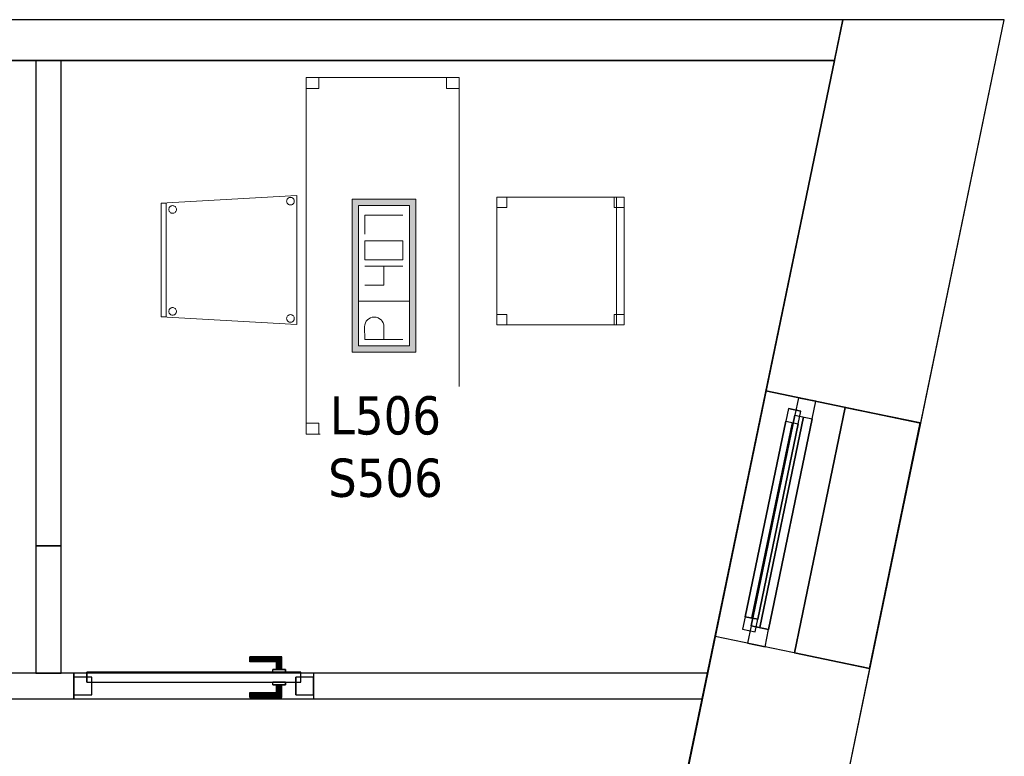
# Model space of a CAD drawing. Header units: metres. Extents: x 397.7 to 427.5, y 12.7 to 28.4.
# Tile 122 of 122: x 423.6 to 427.5, y 25.3 to 28.2. Entities that reach past the tile are written whole.
import ezdxf

# ---------------------------------------------------------------- set-up
doc = ezdxf.new("R2010")
doc.units = ezdxf.units.M
doc.layers.add('01_CARPINTERIA', color=5, linetype='Continuous', lineweight=25, true_color=0x0000ff)
doc.layers.add('01_SUELOS', color=7, linetype='Continuous', lineweight=25, true_color=0x007f00)
for name, color, linetype, lineweight in [('02_MOBILIARIO', 7, 'Continuous', 18), ('A-DETL-____-MBND', 7, 'Continuous', 18), ('A-GENM-____-OTLN', 7, 'Continuous', 18), ('A-WALL-____-MCUT', 7, 'Continuous', 25), ('A-WALL-____-OTLN', 7, 'Continuous', 25), ('E-ELEC-FIXT-IDEN', 7, 'Continuous', 30)]:
    doc.layers.add(name, color=color, linetype=linetype, lineweight=lineweight)
doc.styles.add('Tahoma_3', font='tahoma.ttf', dxfattribs={"height": 0.15})

# ---------------------------------------------------------------- blocks, each defined once
blk = doc.blocks.new('Family - Acabats de façanes P5-151263-08_ELEC_P5')
at = {"layer": '01_SUELOS', "color": 9, "true_color": 0xaad4aa}
for p, q in [((0, 0.0609), (0.199, 1.0241)), ((0.199, 1.0241), (0, 0.0609)), ((0.199, 1.0241), (0.4935, 0.9631)), ((0.4935, 0.9631), (0.199, 1.0241)), ((0.4935, 0.9631), (0.2942, 0)), ((0.2942, 0), (0.4935, 0.9631)), ((0.2942, 0), (0, 0.0609)), ((0, 0.0609), (0.2942, 0))]:
    blk.add_line(p, q, dxfattribs=at)
blk = doc.blocks.new('Family - Façana sur-est P5-151440-08_ELEC_P5')
at = {"layer": 'A-WALL-____-MCUT', "color": 253, "true_color": 0xaaaaaa}
for p, q in [((3.1731, 0.62), (2.6208, 0.62)), ((3.1731, 0), (3.1731, 0.62)), ((4.1566, 0.62), (4.1566, 0)), ((5.6442, 0.62), (4.1566, 0.62)), ((5.7726, 0), (5.6442, 0.62)), ((4.1566, 0), (5.7726, 0)), ((2.6208, 0), (3.1731, 0))]:
    blk.add_line(p, q, dxfattribs=at)
at = {"layer": 'A-WALL-____-OTLN', "color": 253, "true_color": 0xaaaaaa}
for p, q in [((5.6442, 0.62), (0.0037, 0.62)), ((3.1731, 0), (3.1731, 0.62)), ((4.1566, 0.62), (3.1731, 0.62)), ((4.1566, 0), (4.1566, 0.62)), ((5.7726, 0), (5.6442, 0.62)), ((0, 0), (5.7726, 0)), ((3.1731, 0), (4.1566, 0))]:
    blk.add_line(p, q, dxfattribs=at)
at = {"layer": 'A-WALL-____-OTLN', "color": 253, "lineweight": 18, "true_color": 0xaaaaaa}
blk.add_line((0, 0), (5.7726, 0), dxfattribs=at)
blk = doc.blocks.new('Family - Vano finestra P5-151444-08_ELEC_P5')
at = {"layer": 'A-GENM-____-OTLN', "color": 253, "true_color": 0xaaaaaa}
for p, q in [((426.5446, 26.7716), (426.3451, 25.8086)), ((426.3451, 25.8086), (426.5446, 26.7716)), ((427.1517, 26.6458), (426.5446, 26.7716)), ((426.5446, 26.7716), (427.1517, 26.6458)), ((426.9522, 25.6828), (427.1517, 26.6458)), ((427.1517, 26.6458), (426.9522, 25.6828)), ((426.3451, 25.8086), (426.9522, 25.6828)), ((426.3451, 25.8086), (426.9522, 25.6828))]:
    blk.add_line(p, q, dxfattribs=at)
blk = doc.blocks.new('Family - Evans P5-151523-08_ELEC_P5')
at = {"layer": 'A-WALL-____-MCUT', "color": 253, "true_color": 0xaaaaaa}
for p, q in [((0.0331, 0.16), (0, 0)), ((25.5877, 0.16), (0.0331, 0.16)), ((0, 0), (25.556, 0))]:
    blk.add_line(p, q, dxfattribs=at)
at = {"layer": 'A-WALL-____-OTLN', "color": 253, "true_color": 0xaaaaaa}
for p, q in [((0.0331, 0.16), (0, 0)), ((25.5877, 0.16), (0.0331, 0.16)), ((0, 0), (25.556, 0))]:
    blk.add_line(p, q, dxfattribs=at)
at = {"layer": 'A-WALL-____-OTLN', "color": 253, "lineweight": 18, "true_color": 0xaaaaaa}
blk.add_line((0, 0), (25.556, 0), dxfattribs=at)
blk = doc.blocks.new('Family - Cadira d_Oficina_P5-151590-08_ELEC_P5')
at = {"layer": 'A-DETL-____-MBND', "color": 253, "true_color": 0xaaaaaa}
for p, q in [((0, 0), (0, 0.5)), ((0, 0.5), (0.5, 0.5)), ((0.5, 0.5), (0, 0.5)), ((0, 0.5), (0, 0)), ((0, 0.46), (0, 0.5)), ((0, 0.5), (0.04, 0.5)), ((0.04, 0.5), (0, 0.5)), ((0, 0.5), (0, 0.46)), ((0.04, 0.5), (0.04, 0.46)), ((0.04, 0.46), (0.04, 0.5)), ((0.46, 0.46), (0.46, 0.5)), ((0.46, 0.5), (0.5, 0.5)), ((0.5, 0.5), (0.46, 0.5)), ((0.46, 0.5), (0.46, 0.46)), ((0.47, 0), (0.47, 0.5)), ((0.47, 0.5), (0.5, 0.5)), ((0.5, 0.5), (0.47, 0.5)), ((0.47, 0.5), (0.47, 0)), ((0.5, 0.5), (0.5, 0)), ((0.5, 0), (0.5, 0.5)), ((0.5, 0.5), (0.5, 0.46)), ((0.5, 0.46), (0.5, 0.5)), ((0.5, 0.5), (0.5, 0)), ((0.5, 0), (0.5, 0.5)), ((0.04, 0.46), (0, 0.46)), ((0, 0.46), (0.04, 0.46)), ((0.5, 0.46), (0.46, 0.46)), ((0.46, 0.46), (0.5, 0.46)), ((0, 0), (0, 0.04)), ((0, 0.04), (0.04, 0.04)), ((0.04, 0.04), (0, 0.04)), ((0, 0.04), (0, 0)), ((0.04, 0.04), (0.04, 0)), ((0.04, 0), (0.04, 0.04)), ((0.46, 0), (0.46, 0.04)), ((0.46, 0.04), (0.5, 0.04)), ((0.5, 0.04), (0.46, 0.04)), ((0.46, 0.04), (0.46, 0)), ((0.5, 0.04), (0.5, 0)), ((0.5, 0), (0.5, 0.04)), ((0.04, 0), (0, 0)), ((0, 0), (0.04, 0)), ((0.5, 0), (0.46, 0)), ((0.5, 0), (0.47, 0)), ((0.5, 0), (0, 0)), ((0, 0), (0.5, 0)), ((0.46, 0), (0.5, 0)), ((0.47, 0), (0.5, 0))]:
    blk.add_line(p, q, dxfattribs=at)
blk = doc.blocks.new('Family - Cadira confident_P5-151690-08_ELEC_P5')
at = {"layer": 'A-DETL-____-MBND', "color": 253, "true_color": 0xaaaaaa}
for p, q in [((0, 0.4765), (0.5326, 0.5065)), ((0.5326, 0.5065), (0, 0.4765)), ((0.5326, 0.5065), (0.5326, 0)), ((0.5326, 0), (0.5326, 0.5065)), ((0, 0.03), (0, 0.4765)), ((0, 0.4765), (0, 0.03)), ((0, 0.4765), (0.02, 0.4765)), ((0, 0.03), (0, 0.4765)), ((0.02, 0.4765), (0, 0.4765)), ((0, 0.4765), (0, 0.03)), ((0.02, 0.4765), (0.02, 0.03)), ((0.02, 0.03), (0.02, 0.4765)), ((0.0355, 0.4633), (0.0376, 0.4648)), ((0.0376, 0.4648), (0.0355, 0.4633)), ((0.0376, 0.4648), (0.04, 0.4659)), ((0.04, 0.4659), (0.0376, 0.4648)), ((0.04, 0.4659), (0.0425, 0.4666)), ((0.0425, 0.4666), (0.04, 0.4659)), ((0.0425, 0.4666), (0.0451, 0.4668)), ((0.0451, 0.4668), (0.0425, 0.4666)), ((0.0451, 0.4668), (0.0477, 0.4666)), ((0.0477, 0.4666), (0.0451, 0.4668)), ((0.0477, 0.4666), (0.0502, 0.4659)), ((0.0502, 0.4659), (0.0477, 0.4666)), ((0.0502, 0.4659), (0.0526, 0.4648)), ((0.0526, 0.4648), (0.0502, 0.4659)), ((0.0526, 0.4648), (0.0547, 0.4633)), ((0.0547, 0.4633), (0.0526, 0.4648)), ((0.4926, 0.4842), (0.4928, 0.4868)), ((0.4928, 0.4868), (0.4926, 0.4842)), ((0.4928, 0.4816), (0.4926, 0.4842)), ((0.4926, 0.4842), (0.4928, 0.4816)), ((0.4928, 0.4868), (0.4935, 0.4893)), ((0.4935, 0.4893), (0.4928, 0.4868)), ((0.4935, 0.4791), (0.4928, 0.4816)), ((0.4928, 0.4816), (0.4935, 0.4791)), ((0.4935, 0.4893), (0.4946, 0.4917)), ((0.4946, 0.4917), (0.4935, 0.4893)), ((0.4946, 0.4768), (0.4935, 0.4791)), ((0.4935, 0.4791), (0.4946, 0.4768)), ((0.4946, 0.4917), (0.4961, 0.4938)), ((0.4961, 0.4938), (0.4946, 0.4917)), ((0.4961, 0.4746), (0.4946, 0.4768)), ((0.4946, 0.4768), (0.4961, 0.4746)), ((0.4961, 0.4938), (0.4979, 0.4957)), ((0.4979, 0.4957), (0.4961, 0.4938)), ((0.4979, 0.4728), (0.4961, 0.4746)), ((0.4961, 0.4746), (0.4979, 0.4728)), ((0.4979, 0.4957), (0.5, 0.4972)), ((0.5, 0.4972), (0.4979, 0.4957)), ((0.5, 0.4713), (0.4979, 0.4728)), ((0.4979, 0.4728), (0.5, 0.4713)), ((0.5, 0.4972), (0.5024, 0.4983)), ((0.5024, 0.4983), (0.5, 0.4972)), ((0.5024, 0.4702), (0.5, 0.4713)), ((0.5, 0.4713), (0.5024, 0.4702)), ((0.5024, 0.4983), (0.5049, 0.4989)), ((0.5049, 0.4989), (0.5024, 0.4983)), ((0.5049, 0.4695), (0.5024, 0.4702)), ((0.5024, 0.4702), (0.5049, 0.4695)), ((0.5049, 0.4989), (0.5075, 0.4992)), ((0.5075, 0.4992), (0.5049, 0.4989)), ((0.5075, 0.4693), (0.5049, 0.4695)), ((0.5049, 0.4695), (0.5075, 0.4693)), ((0.5075, 0.4992), (0.5101, 0.4989)), ((0.5101, 0.4989), (0.5075, 0.4992)), ((0.5101, 0.4695), (0.5075, 0.4693)), ((0.5075, 0.4693), (0.5101, 0.4695)), ((0.5101, 0.4989), (0.5126, 0.4983)), ((0.5126, 0.4983), (0.5101, 0.4989)), ((0.5126, 0.4702), (0.5101, 0.4695)), ((0.5101, 0.4695), (0.5126, 0.4702)), ((0.5126, 0.4983), (0.515, 0.4972)), ((0.515, 0.4972), (0.5126, 0.4983)), ((0.515, 0.4713), (0.5126, 0.4702)), ((0.5126, 0.4702), (0.515, 0.4713)), ((0.515, 0.4972), (0.5171, 0.4957)), ((0.5171, 0.4957), (0.515, 0.4972)), ((0.5171, 0.4728), (0.515, 0.4713)), ((0.515, 0.4713), (0.5171, 0.4728)), ((0.5171, 0.4957), (0.519, 0.4938)), ((0.519, 0.4938), (0.5171, 0.4957)), ((0.519, 0.4746), (0.5171, 0.4728)), ((0.5171, 0.4728), (0.519, 0.4746)), ((0.519, 0.4938), (0.5204, 0.4917)), ((0.5204, 0.4917), (0.519, 0.4938)), ((0.5204, 0.4768), (0.519, 0.4746)), ((0.519, 0.4746), (0.5204, 0.4768)), ((0.5204, 0.4917), (0.5215, 0.4893)), ((0.5215, 0.4893), (0.5204, 0.4917)), ((0.5215, 0.4791), (0.5204, 0.4768)), ((0.5204, 0.4768), (0.5215, 0.4791)), ((0.5215, 0.4893), (0.5222, 0.4868)), ((0.5222, 0.4868), (0.5215, 0.4893)), ((0.5222, 0.4816), (0.5215, 0.4791)), ((0.5215, 0.4791), (0.5222, 0.4816)), ((0.5222, 0.4868), (0.5224, 0.4842)), ((0.5224, 0.4842), (0.5222, 0.4868)), ((0.5224, 0.4842), (0.5222, 0.4816)), ((0.5222, 0.4816), (0.5224, 0.4842)), ((0.0302, 0.4519), (0.0304, 0.4545)), ((0.0304, 0.4545), (0.0302, 0.4519)), ((0.0304, 0.4493), (0.0302, 0.4519)), ((0.0302, 0.4519), (0.0304, 0.4493)), ((0.0304, 0.4545), (0.0311, 0.457)), ((0.0311, 0.457), (0.0304, 0.4545)), ((0.0311, 0.4468), (0.0304, 0.4493)), ((0.0304, 0.4493), (0.0311, 0.4468)), ((0.0311, 0.457), (0.0322, 0.4593)), ((0.0322, 0.4593), (0.0311, 0.457)), ((0.0322, 0.4444), (0.0311, 0.4468)), ((0.0311, 0.4468), (0.0322, 0.4444)), ((0.0322, 0.4593), (0.0337, 0.4615)), ((0.0337, 0.4615), (0.0322, 0.4593)), ((0.0337, 0.4423), (0.0322, 0.4444)), ((0.0322, 0.4444), (0.0337, 0.4423)), ((0.0337, 0.4615), (0.0355, 0.4633)), ((0.0355, 0.4633), (0.0337, 0.4615)), ((0.0355, 0.4404), (0.0337, 0.4423)), ((0.0337, 0.4423), (0.0355, 0.4404)), ((0.0376, 0.4389), (0.0355, 0.4404)), ((0.0355, 0.4404), (0.0376, 0.4389)), ((0.04, 0.4378), (0.0376, 0.4389)), ((0.0376, 0.4389), (0.04, 0.4378)), ((0.0425, 0.4372), (0.04, 0.4378)), ((0.04, 0.4378), (0.0425, 0.4372)), ((0.0451, 0.4369), (0.0425, 0.4372)), ((0.0425, 0.4372), (0.0451, 0.4369)), ((0.0477, 0.4372), (0.0451, 0.4369)), ((0.0451, 0.4369), (0.0477, 0.4372)), ((0.0502, 0.4378), (0.0477, 0.4372)), ((0.0477, 0.4372), (0.0502, 0.4378)), ((0.0526, 0.4389), (0.0502, 0.4378)), ((0.0502, 0.4378), (0.0526, 0.4389)), ((0.0547, 0.4404), (0.0526, 0.4389)), ((0.0526, 0.4389), (0.0547, 0.4404)), ((0.0547, 0.4633), (0.0565, 0.4615)), ((0.0565, 0.4615), (0.0547, 0.4633)), ((0.0565, 0.4423), (0.0547, 0.4404)), ((0.0547, 0.4404), (0.0565, 0.4423)), ((0.0565, 0.4615), (0.058, 0.4593)), ((0.058, 0.4593), (0.0565, 0.4615)), ((0.058, 0.4444), (0.0565, 0.4423)), ((0.0565, 0.4423), (0.058, 0.4444)), ((0.058, 0.4593), (0.0591, 0.457)), ((0.0591, 0.457), (0.058, 0.4593)), ((0.0591, 0.4468), (0.058, 0.4444)), ((0.058, 0.4444), (0.0591, 0.4468)), ((0.0591, 0.457), (0.0598, 0.4545)), ((0.0598, 0.4545), (0.0591, 0.457)), ((0.0598, 0.4493), (0.0591, 0.4468)), ((0.0591, 0.4468), (0.0598, 0.4493)), ((0.0598, 0.4545), (0.06, 0.4519)), ((0.06, 0.4519), (0.0598, 0.4545)), ((0.06, 0.4519), (0.0598, 0.4493)), ((0.0598, 0.4493), (0.06, 0.4519)), ((0.0302, 0.0519), (0.0304, 0.0545)), ((0.0304, 0.0545), (0.0302, 0.0519)), ((0.0304, 0.0493), (0.0302, 0.0519)), ((0.0302, 0.0519), (0.0304, 0.0493)), ((0.0304, 0.0545), (0.0311, 0.057)), ((0.0311, 0.057), (0.0304, 0.0545)), ((0.0311, 0.0468), (0.0304, 0.0493)), ((0.0304, 0.0493), (0.0311, 0.0468)), ((0.0311, 0.057), (0.0322, 0.0593)), ((0.0322, 0.0593), (0.0311, 0.057)), ((0.0322, 0.0444), (0.0311, 0.0468)), ((0.0311, 0.0468), (0.0322, 0.0444)), ((0.0322, 0.0593), (0.0337, 0.0615)), ((0.0337, 0.0615), (0.0322, 0.0593)), ((0.0337, 0.0423), (0.0322, 0.0444)), ((0.0322, 0.0444), (0.0337, 0.0423)), ((0.0337, 0.0615), (0.0355, 0.0633)), ((0.0355, 0.0633), (0.0337, 0.0615)), ((0.0355, 0.0404), (0.0337, 0.0423)), ((0.0337, 0.0423), (0.0355, 0.0404)), ((0.0355, 0.0633), (0.0376, 0.0648)), ((0.0376, 0.0648), (0.0355, 0.0633)), ((0.0376, 0.0389), (0.0355, 0.0404)), ((0.0355, 0.0404), (0.0376, 0.0389)), ((0.0376, 0.0648), (0.04, 0.0659)), ((0.04, 0.0659), (0.0376, 0.0648)), ((0.04, 0.0378), (0.0376, 0.0389)), ((0.0376, 0.0389), (0.04, 0.0378)), ((0.04, 0.0659), (0.0425, 0.0666)), ((0.0425, 0.0666), (0.04, 0.0659)), ((0.0425, 0.0666), (0.0451, 0.0668)), ((0.0451, 0.0668), (0.0425, 0.0666)), ((0.0451, 0.0668), (0.0477, 0.0666)), ((0.0477, 0.0666), (0.0451, 0.0668)), ((0.0477, 0.0666), (0.0502, 0.0659)), ((0.0502, 0.0659), (0.0477, 0.0666)), ((0.0502, 0.0659), (0.0526, 0.0648)), ((0.0526, 0.0648), (0.0502, 0.0659)), ((0.0526, 0.0389), (0.0502, 0.0378)), ((0.0502, 0.0378), (0.0526, 0.0389)), ((0.0526, 0.0648), (0.0547, 0.0633)), ((0.0547, 0.0633), (0.0526, 0.0648)), ((0.0547, 0.0404), (0.0526, 0.0389)), ((0.0526, 0.0389), (0.0547, 0.0404)), ((0.0547, 0.0633), (0.0565, 0.0615)), ((0.0565, 0.0615), (0.0547, 0.0633)), ((0.0565, 0.0423), (0.0547, 0.0404)), ((0.0547, 0.0404), (0.0565, 0.0423)), ((0.0565, 0.0615), (0.058, 0.0593)), ((0.058, 0.0593), (0.0565, 0.0615)), ((0.058, 0.0444), (0.0565, 0.0423)), ((0.0565, 0.0423), (0.058, 0.0444)), ((0.058, 0.0593), (0.0591, 0.057)), ((0.0591, 0.057), (0.058, 0.0593)), ((0.0591, 0.0468), (0.058, 0.0444)), ((0.058, 0.0444), (0.0591, 0.0468)), ((0.0591, 0.057), (0.0598, 0.0545)), ((0.0598, 0.0545), (0.0591, 0.057)), ((0.0598, 0.0493), (0.0591, 0.0468)), ((0.0591, 0.0468), (0.0598, 0.0493)), ((0.0598, 0.0545), (0.06, 0.0519)), ((0.06, 0.0519), (0.0598, 0.0545)), ((0.06, 0.0519), (0.0598, 0.0493)), ((0.0598, 0.0493), (0.06, 0.0519)), ((0.5024, 0.0383), (0.5049, 0.0389)), ((0.5049, 0.0389), (0.5024, 0.0383)), ((0.5049, 0.0389), (0.5075, 0.0392)), ((0.5075, 0.0392), (0.5049, 0.0389)), ((0.5075, 0.0392), (0.5101, 0.0389)), ((0.5101, 0.0389), (0.5075, 0.0392)), ((0.5101, 0.0389), (0.5126, 0.0383)), ((0.5126, 0.0383), (0.5101, 0.0389)), ((0.5326, 0), (0, 0.03)), ((0, 0.03), (0.5326, 0)), ((0.02, 0.03), (0, 0.03)), ((0, 0.03), (0.02, 0.03)), ((0.0425, 0.0372), (0.04, 0.0378)), ((0.04, 0.0378), (0.0425, 0.0372)), ((0.0451, 0.0369), (0.0425, 0.0372)), ((0.0425, 0.0372), (0.0451, 0.0369)), ((0.0477, 0.0372), (0.0451, 0.0369)), ((0.0451, 0.0369), (0.0477, 0.0372)), ((0.0502, 0.0378), (0.0477, 0.0372)), ((0.0477, 0.0372), (0.0502, 0.0378)), ((0.4926, 0.0242), (0.4928, 0.0268)), ((0.4928, 0.0268), (0.4926, 0.0242)), ((0.4928, 0.0216), (0.4926, 0.0242)), ((0.4926, 0.0242), (0.4928, 0.0216)), ((0.4928, 0.0268), (0.4935, 0.0293)), ((0.4935, 0.0293), (0.4928, 0.0268)), ((0.4935, 0.0191), (0.4928, 0.0216)), ((0.4928, 0.0216), (0.4935, 0.0191)), ((0.4935, 0.0293), (0.4946, 0.0317)), ((0.4946, 0.0317), (0.4935, 0.0293)), ((0.4946, 0.0168), (0.4935, 0.0191)), ((0.4935, 0.0191), (0.4946, 0.0168)), ((0.4946, 0.0317), (0.4961, 0.0338)), ((0.4961, 0.0338), (0.4946, 0.0317)), ((0.4961, 0.0146), (0.4946, 0.0168)), ((0.4946, 0.0168), (0.4961, 0.0146)), ((0.4961, 0.0338), (0.4979, 0.0357)), ((0.4979, 0.0357), (0.4961, 0.0338)), ((0.4979, 0.0128), (0.4961, 0.0146)), ((0.4961, 0.0146), (0.4979, 0.0128)), ((0.4979, 0.0357), (0.5, 0.0372)), ((0.5, 0.0372), (0.4979, 0.0357)), ((0.5, 0.0113), (0.4979, 0.0128)), ((0.4979, 0.0128), (0.5, 0.0113)), ((0.5, 0.0372), (0.5024, 0.0383)), ((0.5024, 0.0383), (0.5, 0.0372)), ((0.5024, 0.0102), (0.5, 0.0113)), ((0.5, 0.0113), (0.5024, 0.0102)), ((0.5049, 0.0095), (0.5024, 0.0102)), ((0.5024, 0.0102), (0.5049, 0.0095)), ((0.5075, 0.0093), (0.5049, 0.0095)), ((0.5049, 0.0095), (0.5075, 0.0093)), ((0.5101, 0.0095), (0.5075, 0.0093)), ((0.5075, 0.0093), (0.5101, 0.0095)), ((0.5126, 0.0102), (0.5101, 0.0095)), ((0.5101, 0.0095), (0.5126, 0.0102)), ((0.5126, 0.0383), (0.515, 0.0372)), ((0.515, 0.0372), (0.5126, 0.0383)), ((0.515, 0.0113), (0.5126, 0.0102)), ((0.5126, 0.0102), (0.515, 0.0113)), ((0.515, 0.0372), (0.5171, 0.0357)), ((0.5171, 0.0357), (0.515, 0.0372)), ((0.5171, 0.0128), (0.515, 0.0113)), ((0.515, 0.0113), (0.5171, 0.0128)), ((0.5171, 0.0357), (0.519, 0.0338)), ((0.519, 0.0338), (0.5171, 0.0357)), ((0.519, 0.0146), (0.5171, 0.0128)), ((0.5171, 0.0128), (0.519, 0.0146)), ((0.519, 0.0338), (0.5204, 0.0317)), ((0.5204, 0.0317), (0.519, 0.0338)), ((0.5204, 0.0168), (0.519, 0.0146)), ((0.519, 0.0146), (0.5204, 0.0168)), ((0.5204, 0.0317), (0.5215, 0.0293)), ((0.5215, 0.0293), (0.5204, 0.0317)), ((0.5215, 0.0191), (0.5204, 0.0168)), ((0.5204, 0.0168), (0.5215, 0.0191)), ((0.5215, 0.0293), (0.5222, 0.0268)), ((0.5222, 0.0268), (0.5215, 0.0293)), ((0.5222, 0.0216), (0.5215, 0.0191)), ((0.5215, 0.0191), (0.5222, 0.0216)), ((0.5222, 0.0268), (0.5224, 0.0242)), ((0.5224, 0.0242), (0.5222, 0.0268)), ((0.5224, 0.0242), (0.5222, 0.0216)), ((0.5222, 0.0216), (0.5224, 0.0242))]:
    blk.add_line(p, q, dxfattribs=at)
blk = doc.blocks.new('Family - Paviment P5-151720-08_ELEC_P5')
at = {"layer": '01_SUELOS', "color": 9, "true_color": 0xaad4aa}
for p, q in [((28.518, 14.9576), (22.8618, 14.9576)), ((22.8618, 14.9576), (28.518, 14.9576)), ((25.4182, 0), (28.518, 14.9576)), ((28.518, 14.9576), (25.4182, 0))]:
    blk.add_line(p, q, dxfattribs=at)
blk = doc.blocks.new('Family - Taula 140X60_P5-151756-08_ELEC_P5')
at = {"layer": 'A-DETL-____-MBND', "color": 253, "true_color": 0xaaaaaa}
for p, q in [((0, 1.35625), (0, 1.4)), ((0, 1.4), (0.05, 1.4)), ((0, 1.4), (0, 1.35625)), ((0.05, 1.4), (0, 1.4)), ((0, 0), (0, 1.4)), ((0, 1.4), (0.6, 1.4)), ((0, 1.4), (0, 0)), ((0.6, 1.4), (0, 1.4)), ((0.05, 1.4), (0.05, 1.35625)), ((0.05, 1.35625), (0.05, 1.4)), ((0.55, 1.35625), (0.55, 1.4)), ((0.55, 1.4), (0.6, 1.4)), ((0.55, 1.4), (0.55, 1.35625)), ((0.6, 1.4), (0.55, 1.4)), ((0.6, 1.4), (0.6, 1.35625)), ((0.6, 1.35625), (0.6, 1.4)), ((0.6, 1.4), (0.6, 0)), ((0.6, 0), (0.6, 1.4)), ((0.05, 1.35625), (0, 1.35625)), ((0, 1.35625), (0.05, 1.35625)), ((0.6, 1.35625), (0.55, 1.35625)), ((0.55, 1.35625), (0.6, 1.35625)), ((0, 0), (0, 0.04375)), ((0, 0.04375), (0.05, 0.04375)), ((0, 0.04375), (0, 0)), ((0.05, 0.04375), (0, 0.04375)), ((0.05, 0.04375), (0.05, 0)), ((0.05, 0), (0.05, 0.04375)), ((0.55, 0), (0.55, 0.04375)), ((0.55, 0.04375), (0.6, 0.04375)), ((0.55, 0.04375), (0.55, 0)), ((0.6, 0.04375), (0.55, 0.04375)), ((0.6, 0.04375), (0.6, 0)), ((0.6, 0), (0.6, 0.04375)), ((0.6, 0), (0, 0)), ((0, 0), (0.6, 0)), ((0.05, 0), (0, 0)), ((0, 0), (0.05, 0)), ((0.6, 0), (0.55, 0)), ((0.55, 0), (0.6, 0))]:
    blk.add_line(p, q, dxfattribs=at)
blk = doc.blocks.new('Family - Evans P5-151832-08_ELEC_P5')
at = {"layer": 'A-WALL-____-MCUT', "color": 253, "true_color": 0xaaaaaa}
for p, q in [((1.9041, 0.1), (0, 0.1)), ((0, 0.1), (0, 0)), ((1.9041, 0), (1.9041, 0.1)), ((0, 0), (1.9041, 0))]:
    blk.add_line(p, q, dxfattribs=at)
at = {"layer": 'A-WALL-____-OTLN', "color": 253, "true_color": 0xaaaaaa}
for p, q in [((1.9041, 0.1), (0, 0.1)), ((0, 0.1), (0, 0)), ((1.9041, 0), (1.9041, 0.1)), ((0, 0), (1.9041, 0))]:
    blk.add_line(p, q, dxfattribs=at)
at = {"layer": 'A-WALL-____-OTLN', "color": 253, "lineweight": 18, "true_color": 0xaaaaaa}
blk.add_line((0, 0), (1.9041, 0), dxfattribs=at)
blk = doc.blocks.new('Family - LONDR55-XX_ZZ-ARQ-CAA-M3D-Londres55-151879-08_ELEC_P5')
at = {"layer": '01_CARPINTERIA', "color": 161, "true_color": 0xaaaaff}
for p, q in [((0.69, 0.1487), (0.69, 0.15)), ((0.69, 0.15), (0.69, 0.1487)), ((0.815, 0.15), (0.69, 0.15)), ((0.69, 0.145), (0.69, 0.1487)), ((0.69, 0.1487), (0.69, 0.145)), ((0.8137, 0.1487), (0.69, 0.1487)), ((0.8137, 0.1487), (0.69, 0.1487)), ((0.69, 0.14), (0.69, 0.145)), ((0.69, 0.145), (0.69, 0.14)), ((0.81, 0.145), (0.69, 0.145)), ((0.81, 0.145), (0.69, 0.145)), ((0.69, 0.135), (0.69, 0.14)), ((0.69, 0.14), (0.69, 0.135)), ((0.69, 0.14), (0.805, 0.14)), ((0.805, 0.14), (0.69, 0.14)), ((0.69, 0.135), (0.69, 0.1313)), ((0.69, 0.1313), (0.69, 0.135)), ((0.8, 0.135), (0.69, 0.135)), ((0.8, 0.135), (0.69, 0.135)), ((0.69, 0.1313), (0.69, 0.13)), ((0.69, 0.13), (0.69, 0.1313)), ((0.7963, 0.1313), (0.69, 0.1313)), ((0.7963, 0.1313), (0.69, 0.1313)), ((0.795, 0.13), (0.69, 0.13)), ((0.795, 0.13), (0.7963, 0.1313)), ((0.7963, 0.1313), (0.795, 0.13)), ((0.795, 0.1), (0.795, 0.13)), ((0.7963, 0.1313), (0.8, 0.135)), ((0.8, 0.135), (0.7963, 0.1313)), ((0.7963, 0.1), (0.7963, 0.1313)), ((0.7963, 0.1), (0.7963, 0.1313)), ((0.8, 0.135), (0.805, 0.14)), ((0.805, 0.14), (0.8, 0.135)), ((0.8, 0.1), (0.8, 0.135)), ((0.8, 0.1), (0.8, 0.135)), ((0.81, 0.145), (0.805, 0.14)), ((0.805, 0.14), (0.81, 0.145)), ((0.805, 0.14), (0.805, 0.1)), ((0.805, 0.1), (0.805, 0.14)), ((0.8137, 0.1487), (0.81, 0.145)), ((0.81, 0.145), (0.8137, 0.1487)), ((0.81, 0.1), (0.81, 0.145)), ((0.81, 0.1), (0.81, 0.145)), ((0.815, 0.15), (0.8137, 0.1487)), ((0.8137, 0.1487), (0.815, 0.15)), ((0.8137, 0.1), (0.8137, 0.1487)), ((0.8137, 0.1), (0.8137, 0.1487)), ((0.815, 0.1), (0.815, 0.15)), ((0.89, 0.09), (0.05, 0.09)), ((0.05, 0.09), (0.05, 0.05)), ((0.89, 0.09), (0.05, 0.09)), ((0.05, 0.05), (0.05, 0.09)), ((0.83, 0.1), (0.78, 0.1)), ((0.78, 0.1), (0.83, 0.1)), ((0.78, 0.09), (0.78, 0.1)), ((0.78, 0.09), (0.78, 0.1)), ((0.83, 0.09), (0.78, 0.09)), ((0.78, 0.09), (0.83, 0.09)), ((0.7963, 0.1), (0.795, 0.1)), ((0.795, 0.1), (0.7963, 0.1)), ((0.8, 0.1), (0.7963, 0.1)), ((0.7963, 0.1), (0.8, 0.1)), ((0.805, 0.1), (0.8, 0.1)), ((0.8, 0.1), (0.805, 0.1)), ((0.81, 0.1), (0.805, 0.1)), ((0.805, 0.1), (0.81, 0.1)), ((0.81, 0.1), (0.8137, 0.1)), ((0.8137, 0.1), (0.81, 0.1)), ((0.8137, 0.1), (0.815, 0.1)), ((0.815, 0.1), (0.8137, 0.1)), ((0.83, 0.09), (0.83, 0.1)), ((0.83, 0.1), (0.83, 0.09)), ((0.89, 0.05), (0.89, 0.09)), ((0.89, 0.05), (0.89, 0.09)), ((0.07, 0.07), (0, 0.07)), ((0, 0.07), (0, 0)), ((0.07, 0.07), (0, 0.07)), ((0, 0), (0, 0.07)), ((0.05, 0.05), (0.89, 0.05)), ((0.05, 0.05), (0.89, 0.05)), ((0.07, 0), (0.07, 0.07)), ((0.07, 0), (0.07, 0.07)), ((0.78, 0.05), (0.83, 0.05)), ((0.83, 0.05), (0.78, 0.05)), ((0.78, 0.04), (0.78, 0.05)), ((0.78, 0.04), (0.78, 0.05)), ((0.78, 0.04), (0.83, 0.04)), ((0.83, 0.04), (0.78, 0.04)), ((0.7963, 0.04), (0.795, 0.04)), ((0.795, 0.04), (0.7963, 0.04)), ((0.795, 0.01), (0.795, 0.04)), ((0.8, 0.04), (0.7963, 0.04)), ((0.7963, 0.04), (0.8, 0.04)), ((0.7963, 0.0087), (0.7963, 0.04)), ((0.7963, 0.0087), (0.7963, 0.04)), ((0.8, 0.04), (0.805, 0.04)), ((0.805, 0.04), (0.8, 0.04)), ((0.8, 0.005), (0.8, 0.04)), ((0.8, 0.005), (0.8, 0.04)), ((0.805, 0.04), (0.81, 0.04)), ((0.81, 0.04), (0.805, 0.04)), ((0.805, 0.04), (0.805, 0)), ((0.805, 0), (0.805, 0.04)), ((0.81, 0.04), (0.8137, 0.04)), ((0.8137, 0.04), (0.81, 0.04)), ((0.81, -0.005), (0.81, 0.04)), ((0.81, -0.005), (0.81, 0.04)), ((0.8137, 0.04), (0.815, 0.04)), ((0.815, 0.04), (0.8137, 0.04)), ((0.8137, -0.0087), (0.8137, 0.04)), ((0.8137, -0.0087), (0.8137, 0.04)), ((0.815, -0.01), (0.815, 0.04)), ((0.83, 0.04), (0.83, 0.05)), ((0.83, 0.05), (0.83, 0.04)), ((0.94, 0.07), (0.87, 0.07)), ((0.87, 0.07), (0.87, 0)), ((0.94, 0.07), (0.87, 0.07)), ((0.87, 0), (0.87, 0.07)), ((0.94, 0), (0.94, 0.07)), ((0.94, 0), (0.94, 0.07)), ((0, 0), (0.07, 0)), ((0, 0), (0.07, 0)), ((0.69, 0.0087), (0.69, 0.01)), ((0.69, 0.01), (0.69, 0.0087)), ((0.69, 0.01), (0.795, 0.01)), ((0.69, 0.005), (0.69, 0.0087)), ((0.69, 0.0087), (0.69, 0.005)), ((0.69, 0.0087), (0.7963, 0.0087)), ((0.69, 0.0087), (0.7963, 0.0087)), ((0.69, 0), (0.69, 0.005)), ((0.69, 0.005), (0.69, 0)), ((0.69, 0.005), (0.8, 0.005)), ((0.69, 0.005), (0.8, 0.005)), ((0.69, -0.005), (0.69, 0)), ((0.69, 0), (0.69, -0.005)), ((0.805, 0), (0.69, 0)), ((0.69, 0), (0.805, 0)), ((0.7963, 0.0087), (0.795, 0.01)), ((0.795, 0.01), (0.7963, 0.0087)), ((0.8, 0.005), (0.7963, 0.0087)), ((0.7963, 0.0087), (0.8, 0.005)), ((0.805, 0), (0.8, 0.005)), ((0.8, 0.005), (0.805, 0)), ((0.805, 0), (0.81, -0.005)), ((0.81, -0.005), (0.805, 0)), ((0.87, 0), (0.94, 0)), ((0.87, 0), (0.94, 0)), ((0.69, -0.005), (0.69, -0.0087)), ((0.69, -0.0087), (0.69, -0.005)), ((0.69, -0.005), (0.81, -0.005)), ((0.69, -0.005), (0.81, -0.005)), ((0.69, -0.0087), (0.69, -0.01)), ((0.69, -0.01), (0.69, -0.0087)), ((0.69, -0.0087), (0.8137, -0.0087)), ((0.69, -0.0087), (0.8137, -0.0087)), ((0.69, -0.01), (0.815, -0.01)), ((0.81, -0.005), (0.8137, -0.0087)), ((0.8137, -0.0087), (0.81, -0.005)), ((0.8137, -0.0087), (0.815, -0.01)), ((0.815, -0.01), (0.8137, -0.0087))]:
    blk.add_line(p, q, dxfattribs=at)
blk = doc.blocks.new('Family - Porta P5-151880-08_ELEC_P5')
blk.add_blockref('Family - LONDR55-XX_ZZ-ARQ-CAA-M3D-Londres55-151879-08_ELEC_P5', (0, 0))
blk = doc.blocks.new('Forma directa - LONDR55-XX_ZZ-ARQ-CAA-M3D-Londres55-151377-08_ELEC_P5')
at = {"layer": '01_CARPINTERIA', "color": 161, "true_color": 0xaaaaff}
for p, q in [((0.1, 0.1), (0.05, 0.1)), ((0.05, 0.1), (0.05, 0.05)), ((0.1, 0.1), (0.05, 0.1)), ((0.05, 0.1), (0.05, 0.05)), ((0.1, 0.1), (0.8835, 0.1)), ((0.8835, 0.1), (0.1, 0.1)), ((0.1, 0.1), (0.1, 0.05)), ((0.1, 0.05), (0.1, 0.1)), ((0.1, 0.05), (0.1, 0.1)), ((0.1, 0.1), (0.1, 0.05)), ((0.9335, 0.1), (0.8835, 0.1)), ((0.8835, 0.1), (0.8835, 0.05)), ((0.9335, 0.1), (0.8835, 0.1)), ((0.8835, 0.1), (0.8835, 0.05)), ((0.8835, 0.1), (0.8835, 0.05)), ((0.8835, 0.1), (0.8835, 0.05)), ((0.9335, 0.05), (0.9335, 0.1)), ((0.9335, 0.1), (0.9335, 0.05)), ((0.07, 0.07), (0, 0.07)), ((0, 0.07), (0, 0)), ((0.07, 0.07), (0, 0.07)), ((0, 0.07), (0, 0)), ((0.05, 0.05), (0.1, 0.05)), ((0.05, 0.05), (0.1, 0.05)), ((0.07, 0), (0.07, 0.07)), ((0.07, 0.07), (0.07, 0)), ((0.07, 0.07), (0.9135, 0.07)), ((0.9135, 0.07), (0.07, 0.07)), ((0.07, 0.07), (0.07, 0)), ((0.07, 0), (0.07, 0.07)), ((0.8835, 0.075), (0.1, 0.075)), ((0.8835, 0.075), (0.1, 0.075)), ((0.1, 0.05), (0.8835, 0.05)), ((0.8835, 0.05), (0.1, 0.05)), ((0.8835, 0.05), (0.9335, 0.05)), ((0.8835, 0.05), (0.9335, 0.05)), ((0.9835, 0.07), (0.9135, 0.07)), ((0.9135, 0.07), (0.9135, 0)), ((0.9835, 0.07), (0.9135, 0.07)), ((0.9135, 0.07), (0.9135, 0)), ((0.9135, 0.07), (0.9135, 0)), ((0.9135, 0.07), (0.9135, 0)), ((0.9835, 0), (0.9835, 0.07)), ((0.9835, 0.07), (0.9835, 0)), ((0, 0), (0.07, 0)), ((0, 0), (0.07, 0)), ((0.9135, 0.035), (0.07, 0.035)), ((0.07, 0.035), (0.9135, 0.035)), ((0.07, 0), (0.9135, 0)), ((0.9135, 0), (0.07, 0)), ((0.9135, 0), (0.9835, 0)), ((0.9135, 0), (0.9835, 0))]:
    blk.add_line(p, q, dxfattribs=at)
blk = doc.blocks.new('Forma directa - Finestra P5-151897-08_ELEC_P5')
at = {"xscale": 1.0000000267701, "yscale": 1.0000000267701, "zscale": 1.0000000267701}
blk.add_blockref('Forma directa - LONDR55-XX_ZZ-ARQ-CAA-M3D-Londres55-151377-08_ELEC_P5', (0, 0), dxfattribs=at)
blk = doc.blocks.new('Family - Mampara P5-151901-08_ELEC_P5')
at = {"layer": 'A-WALL-____-MCUT', "color": 253, "true_color": 0xaaaaaa}
for p, q in [((0.0207, 0.1), (0, 0)), ((1.5455, 0.1), (0.0207, 0.1)), ((1.5455, 0), (1.5455, 0.1)), ((2.4855, 0.1), (2.4855, 0)), ((4.1682, 0.1), (2.4855, 0.1)), ((4.1682, 0), (4.1682, 0.1)), ((5.1082, 0.1), (5.1082, 0)), ((5.1582, 0.1), (5.1082, 0.1)), ((5.1582, 0), (5.1582, 0.1)), ((0, 0), (1.5455, 0)), ((2.4855, 0), (4.1682, 0)), ((5.1082, 0), (5.1582, 0))]:
    blk.add_line(p, q, dxfattribs=at)
at = {"layer": 'A-WALL-____-OTLN', "color": 253, "true_color": 0xaaaaaa}
for p, q in [((0.0207, 0.1), (0, 0)), ((5.1582, 0.1), (0.0207, 0.1)), ((1.5455, 0), (1.5455, 0.1)), ((2.4855, 0.1), (1.5455, 0.1)), ((2.4855, 0), (2.4855, 0.1)), ((4.1682, 0), (4.1682, 0.1)), ((5.1082, 0.1), (4.1682, 0.1)), ((5.1082, 0), (5.1082, 0.1)), ((5.1582, 0), (5.1582, 0.1)), ((0, 0), (5.1582, 0)), ((1.5455, 0), (2.4855, 0)), ((4.1682, 0), (5.1082, 0))]:
    blk.add_line(p, q, dxfattribs=at)
at = {"layer": 'A-WALL-____-OTLN', "color": 253, "lineweight": 18, "true_color": 0xaaaaaa}
blk.add_line((0, 0), (5.1582, 0), dxfattribs=at)
blk = doc.blocks.new('Family - Vano porta P5-151903-08_ELEC_P5')
at = {"layer": 'A-GENM-____-OTLN', "color": 253, "true_color": 0xaaaaaa}
for p, q in [((424.7697, 25.6641), (423.8297, 25.6641)), ((423.8297, 25.6641), (423.8297, 25.5641)), ((423.8297, 25.6641), (424.7697, 25.6641)), ((423.8297, 25.5641), (423.8297, 25.6641)), ((424.7697, 25.5641), (424.7697, 25.6641)), ((424.7697, 25.5641), (424.7697, 25.6641)), ((423.8297, 25.5641), (424.7697, 25.5641)), ((424.7697, 25.5641), (423.8297, 25.5641))]:
    blk.add_line(p, q, dxfattribs=at)
blk = doc.blocks.new('Family - Mampara P5-151970-08_ELEC_P5')
at = {"layer": 'A-WALL-____-MCUT', "color": 253, "true_color": 0xaaaaaa}
for p, q in [((0.5, 0.1), (0, 0.1)), ((0, 0.1), (0, 0)), ((0.5, 0), (0.5, 0.1)), ((0, 0), (0.5, 0))]:
    blk.add_line(p, q, dxfattribs=at)
at = {"layer": 'A-WALL-____-OTLN', "color": 253, "true_color": 0xaaaaaa}
for p, q in [((0.5, 0.1), (0, 0.1)), ((0, 0.1), (0, 0)), ((0.5, 0), (0.5, 0.1)), ((0, 0), (0.5, 0))]:
    blk.add_line(p, q, dxfattribs=at)
at = {"layer": 'A-WALL-____-OTLN', "color": 253, "lineweight": 18, "true_color": 0xaaaaaa}
blk.add_line((0, 0), (0.5, 0), dxfattribs=at)
blk = doc.blocks.new('LONDR55-XX_ZZ-ARQ-CAA-M3D-Londres55_ifc-1-08_ELEC_P5')
at = {"layer": '01_CARPINTERIA', "color": 253, "lineweight": 18, "true_color": 0xaaaaaa, "rotation": 78.29510364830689}
blk.add_blockref('Forma directa - Finestra P5-151897-08_ELEC_P5', (426.5409, 25.768), dxfattribs=at)
at = {"layer": '01_CARPINTERIA', "color": 253, "lineweight": 18, "true_color": 0xaaaaaa}
blk.add_blockref('Family - Porta P5-151880-08_ELEC_P5', (423.8297, 25.5791), dxfattribs=at)
at = {"layer": '01_SUELOS', "color": 253, "lineweight": 18, "true_color": 0xaaaaaa}
for name, p in [('Family - Paviment P5-151720-08_ELEC_P5', (398.2952, 13.1106)), ('Family - Acabats de façanes P5-151263-08_ELEC_P5', (426.656, 25.6832))]:
    blk.add_blockref(name, p, dxfattribs=at)
at = {"layer": '02_MOBILIARIO', "color": 253, "lineweight": 18, "true_color": 0xaaaaaa}
for name, p in [('Family - Taula 140X60_P5-151756-08_ELEC_P5', (424.741, 26.602)), ('Family - Cadira confident_P5-151690-08_ELEC_P5', (424.1716, 27.032)), ('Family - Cadira d_Oficina_P5-151590-08_ELEC_P5', (425.4884, 27.0314))]:
    blk.add_blockref(name, p, dxfattribs=at)
at = {"layer": 'A-GENM-____-OTLN', "color": 253, "lineweight": 18, "true_color": 0xaaaaaa}
for name in ['Family - Vano finestra P5-151444-08_ELEC_P5', 'Family - Vano porta P5-151903-08_ELEC_P5']:
    blk.add_blockref(name, (0, 0), dxfattribs=at)
at = {"layer": 'A-WALL-____-OTLN', "color": 253, "lineweight": 18, "true_color": 0xaaaaaa}
for name, p, rotation in [('Family - Façana sur-est P5-151440-08_ELEC_P5', (426.3085, 22.5757), 78.29510364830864), ('Family - Evans P5-151523-08_ELEC_P5', (426.8464, 28.2282), 180), ('Family - Evans P5-151832-08_ELEC_P5', (423.6797, 28.0682), 270), ('Family - Mampara P5-151970-08_ELEC_P5', (423.6797, 26.1641), 270), ('Family - Mampara P5-151901-08_ELEC_P5', (426.3152, 25.6641), 180)]:
    blk.add_blockref(name, p, dxfattribs=dict(at, rotation=rotation))
blk = doc.blocks.new('ZYR_05_02_05 PT 4COL Terra - 07 PT Terra _4SC-2SAI-2VD_-903833-08_ELEC_P5')
at = {"layer": 'A-DETL-____-MBND', "true_color": 0x3c0aff}
h = blk.add_hatch(color=180, dxfattribs=at)
h.paths.add_polyline_path([(-0.4968, -0.125), (0.1032, -0.125), (0.1032, 0.125), (-0.4968, 0.125)])
h.paths.add_polyline_path([(-0.4718, 0.1), (0.0782, 0.1), (0.0782, -0.1), (-0.4718, -0.1)])
at = {"layer": 'A-DETL-____-MBND', "color": 180, "true_color": 0x3c0aff}
for p, q in [((0.1032, 0.125), (-0.4968, 0.125)), ((-0.4968, 0.125), (-0.4968, -0.125)), ((-0.4968, 0.125), (0.1032, 0.125)), ((-0.4968, 0.125), (-0.4968, -0.125)), ((0.1032, -0.125), (0.1032, 0.125)), ((0.1032, 0.125), (0.1032, -0.125)), ((-0.4718, -0.1), (-0.4718, 0.1)), ((-0.4718, 0.1), (0.0782, 0.1)), ((-0.4718, 0.1), (0.0782, 0.1)), ((-0.4718, -0.1), (-0.4718, 0.1)), ((-0.2968, 0.1), (-0.2968, -0.1)), ((0.0782, 0.1), (0.0782, -0.1)), ((0.0782, 0.1), (0.0782, -0.1)), ((-0.4468, 0.075), (-0.3968, 0.0754)), ((-0.4468, 0.075), (-0.4468, -0.075)), ((-0.2343, 0.075), (-0.2343, 0)), ((-0.1593, 0.075), (-0.1593, -0.075)), ((-0.0593, 0.075), (-0.1343, 0.075)), ((-0.1343, 0.075), (-0.1343, -0.075)), ((-0.0593, -0.075), (-0.0593, 0.075)), ((-0.0343, 0.075), (0.0407, 0.075)), ((0.0407, 0.075), (0.0407, -0.075)), ((-0.4468, 0), (-0.3968, 0)), ((-0.2343, 0), (-0.1593, 0)), ((-0.1343, -0.075), (-0.0593, -0.075)), ((0.0782, -0.1), (-0.4718, -0.1)), ((0.0782, -0.1), (-0.4718, -0.1)), ((-0.4968, -0.125), (0.1032, -0.125)), ((0.1032, -0.125), (-0.4968, -0.125))]:
    blk.add_line(p, q, dxfattribs=at)
blk.add_arc((-0.3968, 0.0377), 0.0377, 270, 90, dxfattribs=at)

msp = doc.modelspace()

# ---------------------------------------------------------------- block references
at = {"lineweight": 5}
msp.add_blockref('LONDR55-XX_ZZ-ARQ-CAA-M3D-Londres55_ifc-1-08_ELEC_P5', (0, 0), dxfattribs=at)
at = {"layer": 'A-DETL-____-MBND', "color": 180, "true_color": 0x3c0aff, "rotation": 89.9999999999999}
msp.add_blockref('ZYR_05_02_05 PT 4COL Terra - 07 PT Terra _4SC-2SAI-2VD_-903833-08_ELEC_P5', (425.0456, 27.4206), dxfattribs=at)

# ---------------------------------------------------------------- next in the draw order: texts
at = {"layer": 'E-ELEC-FIXT-IDEN', "char_height": 0.15, "attachment_point": 1, "style": 'Tahoma_3', "bg_fill": 3, "box_fill_scale": 1.25, "bg_fill_color": 256, "bg_fill_true_color": 13158600, "bg_fill_transparency": 0}
for s, insert, width in [('L506', (424.8335, 26.7511), 0.517088), ('S506', (424.8268, 26.5063), 0.533122)]:
    msp.add_mtext(s, dxfattribs=dict(at, insert=insert, width=width))

doc.saveas('drawing.dxf')
